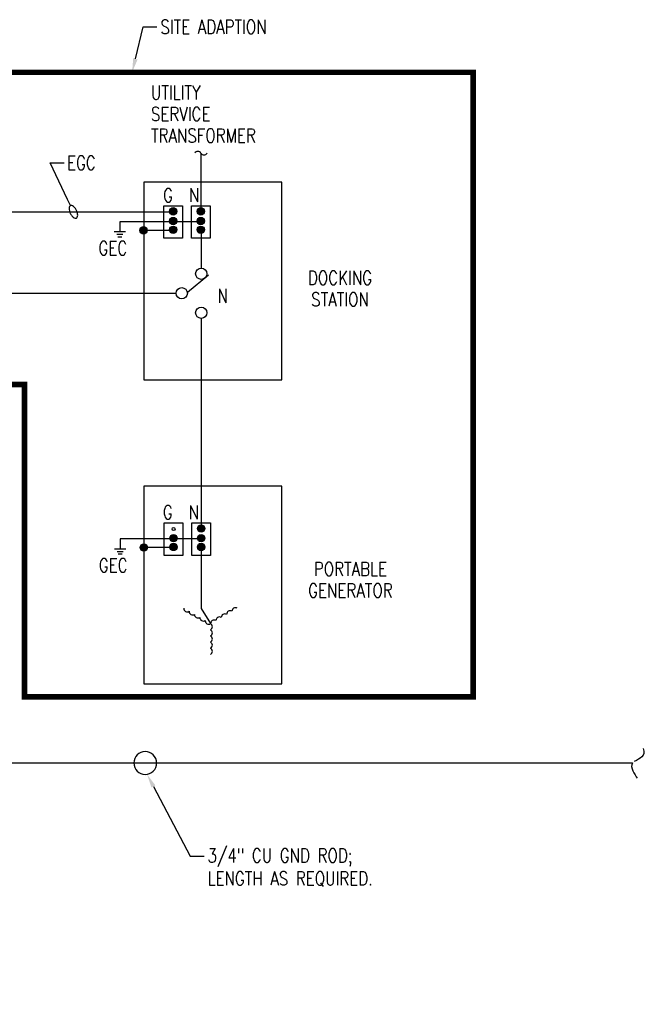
# Model space of a CAD drawing. Header units: inches. Extents: x 144.2 to 169.9, y 25.7 to 44.7.
# Tile 4 of 4: x 164.2 to 169.8, y 35.8 to 44.7. Entities that reach past the tile are written whole.
import ezdxf
from ezdxf import colors
from ezdxf.entities.mleader import LeaderData, LeaderLine
from ezdxf.math import Vec2, Vec3

# ---------------------------------------------------------------- set-up
doc = ezdxf.new("R2010")
doc.units = ezdxf.units.IN
doc.header["$MEASUREMENT"] = 0
doc.linetypes.add('E-DT01$0$CENTER', pattern=[2, 1.25, -0.25, 0.25, -0.25])
for name, color, linetype in [('E-ANNO-TEXT', 2, 'Continuous'), ('E-DETL-GRPH', 3, 'Continuous'), ('E-DETL-GRPH-CNTR', 3, 'E-DT01$0$CENTER')]:
    doc.layers.add(name, color=color, linetype=linetype)
doc.styles.add('Annotative', font='romans.shx', dxfattribs={"width": 0.8, "height": 0.125})

# ---------------------------------------------------------------- blocks, each defined once
blk = doc.blocks.new('Loop_2')
at = {"color": 1}
blk.add_line((-0.5, 0), (-1, 0), dxfattribs=at)
blk.add_lwpolyline([(0, 0.249, 0.050817), (-0.202, 0.228, 0.064661), (-0.354, 0.176, 0.10407), (-0.47, 0.084, 0.175425), (-0.5, 0, 0.175425), (-0.47, -0.084, 0.10407), (-0.354, -0.176, 0.064661), (-0.202, -0.228, 0.050817), (0, -0.249, 0.050817), (0.202, -0.228, 0.064661), (0.354, -0.176, 0.10407), (0.47, -0.084, 0.175425), (0.5, 0, 0.175425), (0.47, 0.084, 0.10407), (0.354, 0.176, 0.064661), (0.202, 0.228, 0.050817)], format="xyb", close=True, dxfattribs=at)

msp = doc.modelspace()

# ---------------------------------------------------------------- hatches: boundary and pattern name
at = {"layer": 'E-DETL-GRPH', "lineweight": -3}
for points in [[(165.5578, 42.9529), (165.5665, 42.9541), (165.5746, 42.9574), (165.5815, 42.9628), (165.5869, 42.9697), (165.5902, 42.9778), (165.5914, 42.9865), (165.5902, 42.9952), (165.5869, 43.0033), (165.5815, 43.0103), (165.5746, 43.0157), (165.5665, 43.019), (165.5578, 43.0202), (165.549, 43.019), (165.5409, 43.0157), (165.534, 43.0103), (165.5286, 43.0033), (165.5253, 42.9952), (165.5241, 42.9865), (165.5253, 42.9778), (165.5286, 42.9697), (165.534, 42.9628), (165.5409, 42.9574), (165.549, 42.9541)], [(165.8084, 42.9529), (165.8172, 42.9541), (165.8253, 42.9574), (165.8322, 42.9628), (165.8376, 42.9697), (165.8409, 42.9778), (165.8421, 42.9865), (165.8409, 42.9952), (165.8376, 43.0033), (165.8322, 43.0103), (165.8253, 43.0157), (165.8172, 43.019), (165.8084, 43.0202), (165.7997, 43.019), (165.7916, 43.0157), (165.7847, 43.0103), (165.7793, 43.0033), (165.776, 42.9952), (165.7748, 42.9865), (165.776, 42.9778), (165.7793, 42.9697), (165.7847, 42.9628), (165.7916, 42.9574), (165.7997, 42.9541)], [(165.5575, 42.865), (165.5662, 42.8661), (165.5743, 42.8695), (165.5813, 42.8748), (165.5866, 42.8818), (165.59, 42.8899), (165.5911, 42.8986), (165.59, 42.9073), (165.5866, 42.9154), (165.5813, 42.9224), (165.5743, 42.9277), (165.5662, 42.9311), (165.5575, 42.9322), (165.5488, 42.9311), (165.5407, 42.9277), (165.5337, 42.9224), (165.5284, 42.9154), (165.525, 42.9073), (165.5239, 42.8986), (165.525, 42.8899), (165.5284, 42.8818), (165.5337, 42.8748), (165.5407, 42.8695), (165.5488, 42.8661)], [(165.8082, 42.865), (165.8169, 42.8661), (165.825, 42.8695), (165.832, 42.8748), (165.8373, 42.8818), (165.8407, 42.8899), (165.8418, 42.8986), (165.8407, 42.9073), (165.8373, 42.9154), (165.832, 42.9224), (165.825, 42.9277), (165.8169, 42.9311), (165.8082, 42.9322), (165.7995, 42.9311), (165.7914, 42.9277), (165.7844, 42.9224), (165.7791, 42.9154), (165.7757, 42.9073), (165.7746, 42.8986), (165.7757, 42.8899), (165.7791, 42.8818), (165.7844, 42.8748), (165.7914, 42.8695), (165.7995, 42.8661)], [(165.2891, 42.7805), (165.2978, 42.7816), (165.3059, 42.785), (165.3128, 42.7903), (165.3182, 42.7973), (165.3215, 42.8054), (165.3227, 42.8141), (165.3215, 42.8228), (165.3182, 42.8309), (165.3128, 42.8379), (165.3059, 42.8432), (165.2978, 42.8466), (165.2891, 42.8477), (165.2804, 42.8466), (165.2722, 42.8432), (165.2653, 42.8379), (165.2599, 42.8309), (165.2566, 42.8228), (165.2554, 42.8141), (165.2566, 42.8054), (165.2599, 42.7973), (165.2653, 42.7903), (165.2722, 42.785), (165.2804, 42.7816)], [(165.5575, 42.7858), (165.5662, 42.787), (165.5743, 42.7903), (165.5813, 42.7957), (165.5866, 42.8026), (165.59, 42.8108), (165.5911, 42.8195), (165.59, 42.8282), (165.5866, 42.8363), (165.5813, 42.8432), (165.5743, 42.8486), (165.5662, 42.8519), (165.5575, 42.8531), (165.5488, 42.8519), (165.5407, 42.8486), (165.5337, 42.8432), (165.5284, 42.8363), (165.525, 42.8282), (165.5239, 42.8195), (165.525, 42.8108), (165.5284, 42.8026), (165.5337, 42.7957), (165.5407, 42.7903), (165.5488, 42.787)], [(165.8082, 42.7858), (165.8169, 42.787), (165.825, 42.7903), (165.832, 42.7957), (165.8373, 42.8026), (165.8407, 42.8108), (165.8418, 42.8195), (165.8407, 42.8282), (165.8373, 42.8363), (165.832, 42.8432), (165.825, 42.8486), (165.8169, 42.8519), (165.8082, 42.8531), (165.7995, 42.8519), (165.7914, 42.8486), (165.7844, 42.8432), (165.7791, 42.8363), (165.7757, 42.8282), (165.7746, 42.8195), (165.7757, 42.8108), (165.7791, 42.8026), (165.7844, 42.7957), (165.7914, 42.7903), (165.7995, 42.787)], [(165.8114, 40.0748), (165.8201, 40.0759), (165.8282, 40.0793), (165.8352, 40.0846), (165.8405, 40.0916), (165.8439, 40.0997), (165.8451, 40.1084), (165.8439, 40.1171), (165.8405, 40.1252), (165.8352, 40.1322), (165.8282, 40.1375), (165.8201, 40.1409), (165.8114, 40.142), (165.8027, 40.1409), (165.7946, 40.1375), (165.7877, 40.1322), (165.7823, 40.1252), (165.779, 40.1171), (165.7778, 40.1084), (165.779, 40.0997), (165.7823, 40.0916), (165.7877, 40.0846), (165.7946, 40.0793), (165.8027, 40.0759)], [(165.5605, 39.9869), (165.5692, 39.988), (165.5773, 39.9914), (165.5843, 39.9967), (165.5896, 40.0037), (165.593, 40.0118), (165.5941, 40.0205), (165.593, 40.0292), (165.5896, 40.0373), (165.5843, 40.0443), (165.5773, 40.0496), (165.5692, 40.053), (165.5605, 40.0541), (165.5518, 40.053), (165.5437, 40.0496), (165.5367, 40.0443), (165.5314, 40.0373), (165.528, 40.0292), (165.5269, 40.0205), (165.528, 40.0118), (165.5314, 40.0037), (165.5367, 39.9967), (165.5437, 39.9914), (165.5518, 39.988)], [(165.8112, 39.9869), (165.8199, 39.988), (165.828, 39.9914), (165.835, 39.9967), (165.8403, 40.0037), (165.8437, 40.0118), (165.8448, 40.0205), (165.8437, 40.0292), (165.8403, 40.0373), (165.835, 40.0443), (165.828, 40.0496), (165.8199, 40.053), (165.8112, 40.0541), (165.8025, 40.053), (165.7944, 40.0496), (165.7874, 40.0443), (165.7821, 40.0373), (165.7787, 40.0292), (165.7776, 40.0205), (165.7787, 40.0118), (165.7821, 40.0037), (165.7874, 39.9967), (165.7944, 39.9914), (165.8025, 39.988)], [(165.292, 39.9024), (165.3007, 39.9035), (165.3088, 39.9069), (165.3158, 39.9122), (165.3212, 39.9192), (165.3245, 39.9273), (165.3257, 39.936), (165.3245, 39.9447), (165.3212, 39.9528), (165.3158, 39.9598), (165.3088, 39.9651), (165.3007, 39.9685), (165.292, 39.9696), (165.2833, 39.9685), (165.2752, 39.9651), (165.2683, 39.9598), (165.2629, 39.9528), (165.2596, 39.9447), (165.2584, 39.936), (165.2596, 39.9273), (165.2629, 39.9192), (165.2683, 39.9122), (165.2752, 39.9069), (165.2833, 39.9035)], [(165.5605, 39.9077), (165.5692, 39.9089), (165.5773, 39.9122), (165.5843, 39.9176), (165.5896, 39.9245), (165.593, 39.9326), (165.5941, 39.9413), (165.593, 39.95), (165.5896, 39.9581), (165.5843, 39.9651), (165.5773, 39.9705), (165.5692, 39.9738), (165.5605, 39.975), (165.5518, 39.9738), (165.5437, 39.9705), (165.5367, 39.9651), (165.5314, 39.9581), (165.528, 39.95), (165.5269, 39.9413), (165.528, 39.9326), (165.5314, 39.9245), (165.5367, 39.9176), (165.5437, 39.9122), (165.5518, 39.9089)], [(165.8112, 39.9077), (165.8199, 39.9089), (165.828, 39.9122), (165.835, 39.9176), (165.8403, 39.9245), (165.8437, 39.9326), (165.8448, 39.9413), (165.8437, 39.95), (165.8403, 39.9581), (165.835, 39.9651), (165.828, 39.9705), (165.8199, 39.9738), (165.8112, 39.975), (165.8025, 39.9738), (165.7944, 39.9705), (165.7874, 39.9651), (165.7821, 39.9581), (165.7787, 39.95), (165.7776, 39.9413), (165.7787, 39.9326), (165.7821, 39.9245), (165.7874, 39.9176), (165.7944, 39.9122), (165.8025, 39.9089)]]:
    msp.add_hatch(color=8, dxfattribs=at).paths.add_polyline_path(points, flags=0)

# ---------------------------------------------------------------- linework, layer by layer
for p, q in [((165.8095, 43.5146), (165.8095, 42.9956)), ((165.2923, 43.251), (165.2923, 41.4575)), ((166.5423, 43.251), (165.2923, 43.251)), ((166.5423, 41.4575), (166.5423, 43.251)), ((163.398, 42.9813), (165.5451, 42.9819)), ((165.4741, 42.7428), (165.4741, 43.0378)), ((165.4741, 43.0378), (165.6433, 43.0378)), ((165.6433, 43.0378), (165.6433, 42.7428)), ((165.7248, 42.7428), (165.7248, 43.0378)), ((165.7248, 43.0378), (165.894, 43.0378)), ((165.894, 43.0378), (165.894, 42.7428)), ((165.5447, 42.8924), (165.0731, 42.8924)), ((165.0731, 42.8924), (165.0731, 42.8005)), ((165.7954, 42.8924), (165.5724, 42.8924)), ((165.1245, 42.8005), (165.0216, 42.8005)), ((165.5451, 42.8141), (165.3008, 42.8141)), ((165.8124, 42.8013), (165.8124, 42.4713)), ((165.046, 42.7791), (165.1016, 42.7791)), ((165.0568, 42.7556), (165.0918, 42.7556)), ((165.6433, 42.7428), (165.4741, 42.7428)), ((165.894, 42.7428), (165.7248, 42.7428)), ((165.8784, 42.4088), (165.6864, 42.2487)), ((165.8124, 42.0157), (165.8124, 40.1175)), ((165.2923, 41.4575), (166.5423, 41.4575)), ((165.2923, 40.4932), (165.2923, 38.6996)), ((166.5423, 40.4932), (165.2923, 40.4932)), ((166.5423, 38.6996), (166.5423, 40.4932)), ((165.4771, 39.8647), (165.4771, 40.1597)), ((165.4771, 40.1597), (165.6463, 40.1597)), ((165.6463, 40.1597), (165.6463, 39.8647)), ((165.7278, 39.8647), (165.7278, 40.1597)), ((165.7278, 40.1597), (165.897, 40.1597)), ((165.897, 40.1597), (165.897, 39.8647)), ((165.5477, 40.0143), (165.0761, 40.0143)), ((165.0761, 40.0143), (165.0761, 39.9224)), ((165.7984, 40.0143), (165.5753, 40.0143)), ((165.1275, 39.9224), (165.0246, 39.9224)), ((165.049, 39.9009), (165.1046, 39.9009)), ((165.0598, 39.8775), (165.0948, 39.8775)), ((165.5476, 39.9363), (165.3038, 39.936)), ((165.6463, 39.8647), (165.4771, 39.8647)), ((165.897, 39.8647), (165.7278, 39.8647)), ((165.8122, 39.9228), (165.8122, 39.3813)), ((165.8122, 39.3813), (165.8973, 39.2455)), ((165.2923, 38.6996), (166.5423, 38.6996)), ((145.132, 37.9808), (169.7232, 37.9808))]:
    msp.add_line(p, q, dxfattribs=at)
msp.add_lwpolyline([(163.7775, 42.2435), (165.5847, 42.2435)], dxfattribs=at)
for centre, radius in [((165.5578, 42.9865), 0.0336), ((165.5588, 42.9819), 0.0137), ((165.8084, 42.9865), 0.0336), ((165.8095, 42.9819), 0.0137), ((165.5575, 42.8986), 0.0336), ((165.5585, 42.894), 0.0139), ((165.8082, 42.8986), 0.0336), ((165.8092, 42.894), 0.0139), ((165.2891, 42.8141), 0.0336), ((165.5575, 42.8195), 0.0336), ((165.5585, 42.8149), 0.0139), ((165.8082, 42.8195), 0.0336), ((165.8092, 42.8149), 0.0139), ((165.8124, 42.4203), 0.051), ((165.6357, 42.2435), 0.051), ((165.8124, 42.0667), 0.051), ((165.8114, 40.1084), 0.0336), ((165.5605, 40.0205), 0.0336), ((165.5615, 40.0159), 0.0139), ((165.5617, 40.1038), 0.0137), ((165.8112, 40.0205), 0.0336), ((165.8122, 40.0159), 0.0139), ((165.8124, 40.1038), 0.0137), ((165.292, 39.936), 0.0336), ((165.5605, 39.9413), 0.0336), ((165.5615, 39.9367), 0.0139), ((165.8112, 39.9413), 0.0336), ((165.8122, 39.9367), 0.0139)]:
    msp.add_circle(centre, radius, dxfattribs=at)
for centre, radius, start, end in [((165.7815, 43.4966), 0.0332, 31.92339, 148.07661), ((165.8379, 43.5318), 0.0332, 211.92339, 328.07661), ((165.6867, 39.3843), 0.0318, 178.64183, 301.35817), ((165.7352, 39.3563), 0.0318, 178.64183, 301.35817), ((165.7836, 39.3284), 0.0318, 178.64183, 301.35817), ((166.0256, 39.3019), 0.0318, 58.64183, 181.35817), ((166.074, 39.3299), 0.0318, 58.64183, 181.35817), ((166.1224, 39.3578), 0.0318, 58.64183, 181.35817), ((165.832, 39.3004), 0.0318, 178.64183, 301.35817), ((165.8804, 39.2725), 0.0318, 178.64183, 301.35817), ((165.9288, 39.246), 0.0318, 58.64183, 181.35817), ((165.8817, 39.2173), 0.0318, 298.64183, 61.35817), ((165.9772, 39.274), 0.0318, 58.64183, 181.35817), ((165.8817, 39.1614), 0.0318, 298.64183, 61.35817), ((165.8817, 39.1055), 0.0318, 298.64183, 61.35817), ((165.8817, 39.0496), 0.0318, 298.64183, 61.35817), ((165.8817, 38.9937), 0.0318, 298.64183, 61.35817), ((165.3043, 37.9801), 0.1036, 0.38322, 179.61678), ((165.3043, 37.981), 0.1037, 180.13071, 359.86929)]:
    msp.add_arc(centre, radius, start, end, dxfattribs=at)
for points in [[(169.8212, 38.1108), (169.849, 38.0408), (169.7891, 38.0237), (169.7403, 37.9933)], [(169.7232, 37.9808), (169.6957, 37.9421), (169.7477, 37.8761), (169.7662, 37.8425)]]:
    msp.add_open_spline(points, degree=3, dxfattribs=at)
at = {"layer": 'E-DETL-GRPH-CNTR', "lineweight": -3, "ltscale": 0.5, "const_width": 0.05}
msp.add_lwpolyline([(162.7525, 41.415), (162.7525, 44.2485), (168.2792, 44.2485), (168.2792, 38.5814), (164.2095, 38.5814), (164.2095, 41.415)], close=True, dxfattribs=at)

# ---------------------------------------------------------------- texts
at = {"layer": 'E-ANNO-TEXT', "lineweight": -3, "char_height": 0.125, "line_spacing_factor": 0.938532, "style": 'Annotative'}
for s, insert, width, attachment_point in [('UTILITY \\PSERVICE TRANSFORMER', (165.3562, 44.128), 1.18125, 1), ('G', (165.4664, 43.1951), 0.11925, 1), ('N', (165.7006, 43.1968), 0.11925, 1), ('GEC', (164.8797, 42.7152), 0.331875, 1), ('DOCKING\\PSTATION', (167.0712, 42.4456), 0.714375, 2), ('N', (165.9597, 42.2822), 0.11025, 1), ('G', (165.4641, 40.3186), 0.11925, 1), ('N', (165.6978, 40.3186), 0.11925, 1), ('GEC', (164.8827, 39.8371), 0.331875, 1), ('PORTABLE\\PGENERATOR', (167.1655, 39.8037), 0.96975, 2)]:
    msp.add_mtext(s, dxfattribs=dict(at, insert=insert, width=width, attachment_point=attachment_point))

# ---------------------------------------------------------------- leaders
at = {"layer": 'E-ANNO-TEXT', "lineweight": -3}
ml = msp.add_multileader_mtext('Standard', dxfattribs=at)
ml.set_content('SITE ADAPTION', color=256, style='Annotative')
ml.set_leader_properties(color=1, lineweight=-1)
ml.build(insert=Vec2(0, 0))
ml.multileader.update_dxf_attribs({"dogleg_length": 0.125, "arrow_head_size": 0.125})
ctx = ml.context
ctx.base_point, ctx.char_height, ctx.arrow_head_size, ctx.landing_gap_size, ctx.plane_origin = Vec3(165.4103, 44.6611), 0.125, 0.125, 0.0312, Vec3(165.7935, 44.4004)
notes = []
notes.append((ctx, [(0, (1, 1, 0), (165.2853, 44.6611), (1, 0), 0.125, [(0, [(165.1858, 44.2485)], 0, [])])]))
ctx.mtext.insert, ctx.mtext.width, ctx.mtext.flow_direction = Vec3(165.4416, 44.7236), 1.74908, 5
ml = msp.add_multileader_mtext('Standard', dxfattribs=at)
ml.set_content('EGC', color=256, style='Annotative')
ml.set_leader_properties(color=1, linetype='ByLayer', lineweight=-1)
ml.set_arrow_properties(name='Loop_2')
ml.build(insert=Vec2(0, 0))
ml.multileader.update_dxf_attribs({"text_left_attachment_type": 3, "dogleg_length": 0.125, "arrow_head_size": 0.125})
ctx = ml.context
ctx.base_point, ctx.char_height, ctx.arrow_head_size, ctx.landing_gap_size, ctx.plane_origin = Vec3(164.5681, 43.4268), 0.125, 0.125, 0.0312, Vec3(164.7464, 43.3687)
ctx.left_attachment, ctx.text_align_type = 3, 2
notes.append((ctx, [(0, (1, 1, 0), (164.4431, 43.4268), (1, 0), 0.125, [(0, [(164.653, 42.9817)], 0, [])])]))
ctx.mtext.insert, ctx.mtext.alignment, ctx.mtext.flow_direction = Vec3(164.8565, 43.4893), 3, 5
ml = msp.add_multileader_mtext('Standard', dxfattribs=at)
ml.set_content('3/4" CU GND ROD;\\PLENGTH AS REQUIRED.', color=256, style='Annotative')
ml.set_leader_properties(color=1, linetype='ByLayer', lineweight=-1)
ml.build(insert=Vec2(0, 0))
ml.multileader.update_dxf_attribs({"dogleg_length": 0.125, "arrow_head_size": 0.125})
ctx = ml.context
ctx.base_point, ctx.char_height, ctx.arrow_head_size, ctx.landing_gap_size, ctx.plane_origin = Vec3(165.8377, 37.1356), 0.125, 0.125, 0.0312, Vec3(156.2274, 37.1356)
notes.append((ctx, [(0, (1, 1, 0), (165.7127, 37.1356), (1, 0), 0.125, [(0, [(165.3203, 37.8786)], 0, [])])]))
ctx.mtext.insert, ctx.mtext.flow_direction = Vec3(165.8689, 37.2041), 5
for ctx, leaders in notes:
    for number, flags, end, landing, length, lines in leaders:
        leader = LeaderData()
        leader.index, (leader.has_last_leader_line, leader.has_dogleg_vector, leader.attachment_direction) = number, flags
        leader.last_leader_point, leader.dogleg_vector, leader.dogleg_length = Vec3(end), Vec3(landing), length
        for number, points, colour, breaks in lines:
            line = LeaderLine()
            line.index, line.vertices, line.color, line.breaks = number, Vec3.list(points), colors.encode_raw_color(colour), breaks
            leader.lines.append(line)
        ctx.leaders.append(leader)

doc.saveas('drawing.dxf')
